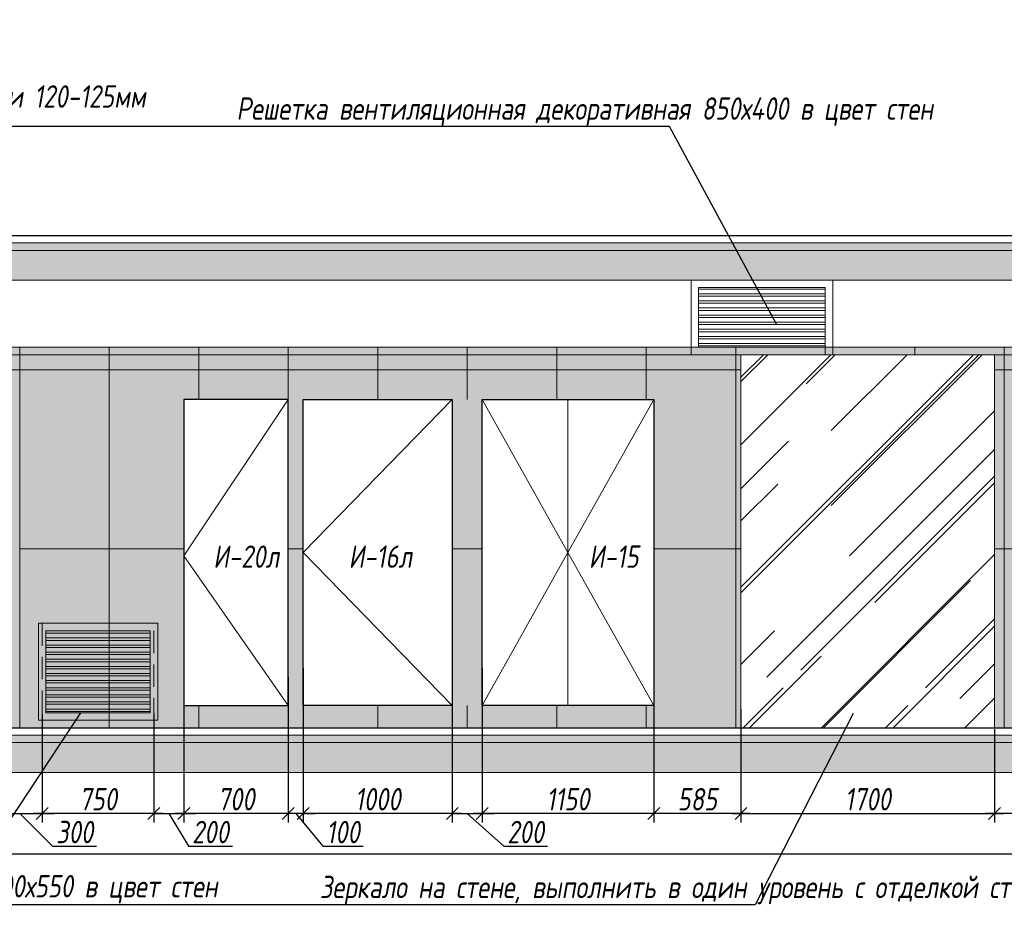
# Model space of a CAD drawing. Header units: millimetres. Extents: x -531352 to 178656, y -69521 to 326874.
# Tile 6 of 256: x -449346 to -442746, y 288077 to 294013. Entities that reach past the tile are written whole.
import ezdxf
from ezdxf import colors
from ezdxf.entities.mleader import LeaderData, LeaderLine
from ezdxf.math import Vec2, Vec3

# ---------------------------------------------------------------- set-up
doc = ezdxf.new("R2010")
doc.units = ezdxf.units.MM
doc.linetypes.add('DASHDOT', pattern=[25.4, 12.7, -6.35, 0, -6.35])
doc.linetypes.add('DASHED', pattern=[0.75, 0.5, -0.25])
doc.layers.get('Defpoints').update_dxf_attribs({"color": 31})
for name, color, linetype, lineweight in [('A-DETL-GENF', 7, 'Continuous', 5), ('dim_razv', 93, 'DASHDOT', 9), ('meb', 26, 'Continuous', 15), ('Двери', 7, 'Continuous', 5), ('Отделка стен', 253, 'Continuous', 0)]:
    doc.layers.add(name, color=color, linetype=linetype, lineweight=lineweight)
doc.styles.add('fl_iso paper', font='isocpeur.ttf', dxfattribs={"width": 0.8, "oblique": 10})
doc.styles.add('In tre', font='isocpeur.ttf', dxfattribs={"width": 0.8, "oblique": 10})
doc.dimstyles.new('In tre 1_50', dxfattribs={"dimtxt": 150, "dimasz": 80, "dimexe": 60, "dimexo": 10, "dimgap": 20, "dimtad": 1, "dimdec": 0, "dimrnd": 5, "dimzin": 0, "dimdsep": 46, "dimtxsty": 'fl_iso paper', "dimblk": 'OBLIQUE', "dimcen": 0, "dimdle": 60, "dimadec": 0, "dimazin": 0, "dimtfac": 1, "dimtdec": 0, "dimtofl": 0, "dimtmove": 1, "dimatfit": 1, "dimfxl": 40, "dimtolj": 1, "dimtzin": 0, "dimarcsym": 1})

# ---------------------------------------------------------------- blocks, each defined once
blk = doc.blocks.new('_Oblique')
at = {"color": 0, "linetype": 'ByBlock', "lineweight": -2}
blk.add_line((-0.5, -0.5), (0.5, 0.5), dxfattribs=at)
blk = doc.blocks.new('*D12415')
at = {"layer": 'Defpoints', "color": 0, "linetype": 'ByBlock', "transparency": 16777216}
for p in [(-445095.6, 289605.3), (-444510.7, 289401), (-445095.6, 288692.8)]:
    blk.add_point(p, dxfattribs=at)
at = {"layer": 'dim_razv', "color": 0, "linetype": 'ByBlock', "lineweight": -2, "transparency": 16777216}
for p, q in [((-445095.6, 289595.3), (-445095.6, 288632.8)), ((-444510.7, 289391), (-444510.7, 288632.8)), ((-444450.7, 288692.8), (-445155.6, 288692.8))]:
    blk.add_line(p, q, dxfattribs=at)
at = {"layer": 'dim_razv', "color": 0, "linetype": 'ByBlock', "lineweight": -2, "transparency": 16777216, "xscale": 80, "yscale": 80, "zscale": 80, "rotation": 180}
blk.add_blockref('_Oblique', (-445095.6, 288692.8), dxfattribs=at)
at = {"layer": 'dim_razv', "color": 0, "linetype": 'ByBlock', "lineweight": -2, "transparency": 16777216, "xscale": 80, "yscale": 80, "zscale": 80}
blk.add_blockref('_Oblique', (-444510.7, 288692.8), dxfattribs=at)
at = {"layer": 'dim_razv', "color": 0, "linetype": 'ByBlock', "transparency": 16777216, "insert": (-444803.2, 288787.8), "char_height": 150, "attachment_point": 5, "style": 'fl_iso paper'}
blk.add_mtext('\\A1;585', dxfattribs=at)
blk = doc.blocks.new('*D12416')
at = {"layer": 'Defpoints', "color": 0, "linetype": 'ByBlock', "transparency": 16777216}
for p in [(-446245.6, 289605.3), (-445095.6, 289605.3), (-446245.6, 288692.8)]:
    blk.add_point(p, dxfattribs=at)
at = {"layer": 'dim_razv', "color": 0, "linetype": 'ByBlock', "lineweight": -2, "transparency": 16777216}
for p, q in [((-446245.6, 289595.3), (-446245.6, 288632.8)), ((-445095.6, 289595.3), (-445095.6, 288632.8)), ((-445035.6, 288692.8), (-446305.6, 288692.8))]:
    blk.add_line(p, q, dxfattribs=at)
at = {"layer": 'dim_razv', "color": 0, "linetype": 'ByBlock', "lineweight": -2, "transparency": 16777216, "xscale": 80, "yscale": 80, "zscale": 80, "rotation": 180}
blk.add_blockref('_Oblique', (-446245.6, 288692.8), dxfattribs=at)
at = {"layer": 'dim_razv', "color": 0, "linetype": 'ByBlock', "lineweight": -2, "transparency": 16777216, "xscale": 80, "yscale": 80, "zscale": 80}
blk.add_blockref('_Oblique', (-445095.6, 288692.8), dxfattribs=at)
at = {"layer": 'dim_razv', "color": 0, "linetype": 'ByBlock', "transparency": 16777216, "insert": (-445670.6, 288787.8), "char_height": 150, "attachment_point": 5, "style": 'fl_iso paper'}
blk.add_mtext('\\A1;1150', dxfattribs=at)
blk = doc.blocks.new('*D12417')
at = {"layer": 'Defpoints', "color": 0, "linetype": 'ByBlock', "transparency": 16777216}
for p in [(-446445.6, 289678.2), (-446245.6, 289678.2), (-446245.6, 288692.8)]:
    blk.add_point(p, dxfattribs=at)
at = {"layer": 'dim_razv', "color": 0, "linetype": 'ByBlock', "lineweight": -2, "transparency": 16777216}
for p, q in [((-446445.6, 289668.2), (-446445.6, 288632.8)), ((-446245.6, 289668.2), (-446245.6, 288632.8)), ((-446445.6, 288692.8), (-446525.6, 288692.8)), ((-446445.6, 288692.8), (-446245.6, 288692.8)), ((-446345.6, 288692.8), (-446101.3, 288472.8)), ((-446245.6, 288692.8), (-446165.6, 288692.8)), ((-446101.3, 288472.8), (-445806.9, 288472.8))]:
    blk.add_line(p, q, dxfattribs=at)
at = {"layer": 'dim_razv', "color": 0, "linetype": 'ByBlock', "lineweight": -2, "transparency": 16777216, "xscale": 80, "yscale": 80, "zscale": 80}
blk.add_blockref('_Oblique', (-446445.6, 288692.8), dxfattribs=at)
at = {"layer": 'dim_razv', "color": 0, "linetype": 'ByBlock', "lineweight": -2, "transparency": 16777216, "xscale": 80, "yscale": 80, "zscale": 80, "rotation": 180}
blk.add_blockref('_Oblique', (-446245.6, 288692.8), dxfattribs=at)
at = {"layer": 'dim_razv', "color": 0, "linetype": 'ByBlock', "transparency": 16777216, "insert": (-445954.1, 288567.8), "char_height": 150, "attachment_point": 5, "style": 'fl_iso paper'}
blk.add_mtext('\\A1;200', dxfattribs=at)
blk = doc.blocks.new('*D12418')
at = {"layer": 'Defpoints', "color": 0, "linetype": 'ByBlock', "transparency": 16777216}
for p in [(-447445.6, 289678.2), (-446445.6, 289678.2), (-447445.6, 288692.8)]:
    blk.add_point(p, dxfattribs=at)
at = {"layer": 'dim_razv', "color": 0, "linetype": 'ByBlock', "lineweight": -2, "transparency": 16777216}
for p, q in [((-447445.6, 289668.2), (-447445.6, 288632.8)), ((-446445.6, 289668.2), (-446445.6, 288632.8)), ((-446385.6, 288692.8), (-447505.6, 288692.8))]:
    blk.add_line(p, q, dxfattribs=at)
at = {"layer": 'dim_razv', "color": 0, "linetype": 'ByBlock', "lineweight": -2, "transparency": 16777216, "xscale": 80, "yscale": 80, "zscale": 80, "rotation": 180}
blk.add_blockref('_Oblique', (-447445.6, 288692.8), dxfattribs=at)
at = {"layer": 'dim_razv', "color": 0, "linetype": 'ByBlock', "lineweight": -2, "transparency": 16777216, "xscale": 80, "yscale": 80, "zscale": 80}
blk.add_blockref('_Oblique', (-446445.6, 288692.8), dxfattribs=at)
at = {"layer": 'dim_razv', "color": 0, "linetype": 'ByBlock', "transparency": 16777216, "insert": (-446945.6, 288787.8), "char_height": 150, "attachment_point": 5, "style": 'fl_iso paper'}
blk.add_mtext('\\A1;1000', dxfattribs=at)
blk = doc.blocks.new('*D12419')
at = {"layer": 'Defpoints', "color": 0, "linetype": 'ByBlock', "transparency": 16777216}
for p in [(-448245.6, 289605.3), (-447545.6, 289605.3), (-448245.6, 288692.8)]:
    blk.add_point(p, dxfattribs=at)
at = {"layer": 'dim_razv', "color": 0, "linetype": 'ByBlock', "lineweight": -2, "transparency": 16777216}
for p, q in [((-448245.6, 289595.3), (-448245.6, 288632.8)), ((-447545.6, 289595.3), (-447545.6, 288632.8)), ((-447485.6, 288692.8), (-448305.6, 288692.8))]:
    blk.add_line(p, q, dxfattribs=at)
at = {"layer": 'dim_razv', "color": 0, "linetype": 'ByBlock', "lineweight": -2, "transparency": 16777216, "xscale": 80, "yscale": 80, "zscale": 80, "rotation": 180}
blk.add_blockref('_Oblique', (-448245.6, 288692.8), dxfattribs=at)
at = {"layer": 'dim_razv', "color": 0, "linetype": 'ByBlock', "lineweight": -2, "transparency": 16777216, "xscale": 80, "yscale": 80, "zscale": 80}
blk.add_blockref('_Oblique', (-447545.6, 288692.8), dxfattribs=at)
at = {"layer": 'dim_razv', "color": 0, "linetype": 'ByBlock', "transparency": 16777216, "insert": (-447895.6, 288787.8), "char_height": 150, "attachment_point": 5, "style": 'fl_iso paper'}
blk.add_mtext('\\A1;700', dxfattribs=at)
blk = doc.blocks.new('*D12420')
at = {"layer": 'Defpoints', "color": 0, "linetype": 'ByBlock', "transparency": 16777216}
for p in [(-447545.6, 289617.4), (-447445.6, 289617.4), (-447545.6, 288692.8)]:
    blk.add_point(p, dxfattribs=at)
at = {"layer": 'dim_razv', "color": 0, "linetype": 'ByBlock', "lineweight": -2, "transparency": 16777216}
for p, q in [((-447545.6, 289607.4), (-447545.6, 288632.8)), ((-447445.6, 289607.4), (-447445.6, 288632.8)), ((-447545.6, 288692.8), (-447625.6, 288692.8)), ((-447445.6, 288692.8), (-447545.6, 288692.8)), ((-447495.6, 288692.8), (-447313.5, 288472.8)), ((-447445.6, 288692.8), (-447365.6, 288692.8)), ((-447313.5, 288472.8), (-447043, 288472.8))]:
    blk.add_line(p, q, dxfattribs=at)
at = {"layer": 'dim_razv', "color": 0, "linetype": 'ByBlock', "lineweight": -2, "transparency": 16777216, "xscale": 80, "yscale": 80, "zscale": 80}
blk.add_blockref('_Oblique', (-447545.6, 288692.8), dxfattribs=at)
at = {"layer": 'dim_razv', "color": 0, "linetype": 'ByBlock', "lineweight": -2, "transparency": 16777216, "xscale": 80, "yscale": 80, "zscale": 80, "rotation": 180}
blk.add_blockref('_Oblique', (-447445.6, 288692.8), dxfattribs=at)
at = {"layer": 'dim_razv', "color": 0, "linetype": 'ByBlock', "transparency": 16777216, "insert": (-447178.2, 288567.8), "char_height": 150, "attachment_point": 5, "style": 'fl_iso paper'}
blk.add_mtext('\\A1;100', dxfattribs=at)
blk = doc.blocks.new('*D12296')
at = {"layer": 'Defpoints', "color": 0, "linetype": 'ByBlock', "transparency": 16777216}
for p in [(-449195.6, 289373.5), (-448445.6, 289373.5), (-449195.6, 288692.8)]:
    blk.add_point(p, dxfattribs=at)
at = {"layer": 'dim_razv', "color": 0, "linetype": 'ByBlock', "lineweight": -2, "transparency": 16777216}
for p, q in [((-449195.6, 289363.5), (-449195.6, 288632.8)), ((-448445.6, 289363.5), (-448445.6, 288632.8)), ((-448385.6, 288692.8), (-449255.6, 288692.8))]:
    blk.add_line(p, q, dxfattribs=at)
at = {"layer": 'dim_razv', "color": 0, "linetype": 'ByBlock', "lineweight": -2, "transparency": 16777216, "xscale": 80, "yscale": 80, "zscale": 80, "rotation": 180}
blk.add_blockref('_Oblique', (-449195.6, 288692.8), dxfattribs=at)
at = {"layer": 'dim_razv', "color": 0, "linetype": 'ByBlock', "lineweight": -2, "transparency": 16777216, "xscale": 80, "yscale": 80, "zscale": 80}
blk.add_blockref('_Oblique', (-448445.6, 288692.8), dxfattribs=at)
at = {"layer": 'dim_razv', "color": 0, "linetype": 'ByBlock', "transparency": 16777216, "insert": (-448820.6, 288787.8), "char_height": 150, "attachment_point": 5, "style": 'fl_iso paper'}
blk.add_mtext('\\A1;750', dxfattribs=at)
blk = doc.blocks.new('*U12484')
at = {"layer": 'A-DETL-GENF'}
h = blk.add_hatch(dxfattribs=at)
h.set_pattern_fill('ANSI35', color=256, scale=10, style=0)
h.set_pattern_definition([(45, (56440.58, 5e-10), (-44.90128, 44.90128), []), (45, (56485.48, 5e-10), (-44.90128, 44.90128), [79.375, -15.875, 0, -15.875])])
h.paths.add_polyline_path([(0, -100), (56861, -100), (56861, -50), (0, -50)])
h = blk.add_hatch(dxfattribs=at)
h.set_pattern_fill('ANSI35', color=256, scale=20, style=0)
h.set_pattern_definition([(45, (56440.58, 5e-10), (-89.80256, 89.80256), []), (45, (56530.38, 5e-10), (-89.80256, 89.80256), [158.75, -31.75, 0, -31.75])])
h.paths.add_polyline_path([(0, -300), (56861, -300), (56861, -100), (0, -100)])
at = {"lineweight": 13}
blk.add_lwpolyline([(0, -50), (56861, -50), (56861, 0), (0, 0)], close=True, dxfattribs=at)
at = {"lineweight": 30}
blk.add_lwpolyline([(0, 0), (56861, 0)], dxfattribs=at)
at = {"layer": 'A-DETL-GENF'}
for points in [[(0, -100), (56861, -100), (56861, -50), (0, -50)], [(0, -300), (56861, -300), (56861, -100), (0, -100)]]:
    blk.add_lwpolyline(points, close=True, dxfattribs=at)
blk = doc.blocks.new('*U12492')
at = {"layer": 'dim_razv', "true_color": 0xffffff, "transparency": 33554559}
h = blk.add_hatch(color=7, dxfattribs=at)
h.dxf.hatch_style = 1
h.paths.add_polyline_path([(0, 0), (55999.9, 0), (55999.9, 50), (0, 50)])
at = {"lineweight": 20, "transparency": 33554559}
blk.add_lwpolyline([(0, 0), (55999.9, 0), (55999.9, 50), (0, 50)], close=True, dxfattribs=at)
blk = doc.blocks.new('*D12428')
at = {"layer": 'Defpoints', "color": 0, "linetype": 'ByBlock', "transparency": 16777216}
for p in [(-444510.7, 289267), (-442810.7, 289267), (-442810.7, 288692.8)]:
    blk.add_point(p, dxfattribs=at)
at = {"layer": 'dim_razv', "color": 0, "linetype": 'ByBlock', "lineweight": -2, "transparency": 16777216}
for p, q in [((-444510.7, 289257), (-444510.7, 288632.8)), ((-442810.7, 289257), (-442810.7, 288632.8)), ((-444570.7, 288692.8), (-442750.7, 288692.8))]:
    blk.add_line(p, q, dxfattribs=at)
at = {"layer": 'dim_razv', "color": 0, "linetype": 'ByBlock', "lineweight": -2, "transparency": 16777216, "xscale": 80, "yscale": 80, "zscale": 80, "rotation": 180}
blk.add_blockref('_Oblique', (-444510.7, 288692.8), dxfattribs=at)
at = {"layer": 'dim_razv', "color": 0, "linetype": 'ByBlock', "lineweight": -2, "transparency": 16777216, "xscale": 80, "yscale": 80, "zscale": 80}
blk.add_blockref('_Oblique', (-442810.7, 288692.8), dxfattribs=at)
at = {"layer": 'dim_razv', "color": 0, "linetype": 'ByBlock', "transparency": 16777216, "insert": (-443660.7, 288787.8), "char_height": 150, "attachment_point": 5, "style": 'fl_iso paper'}
blk.add_mtext('\\A1;1700', dxfattribs=at)
blk = doc.blocks.new('*D12307')
at = {"layer": 'Defpoints', "color": 0, "linetype": 'ByBlock', "transparency": 16777216}
for p in [(-442225.6, 289502.5), (-442810.7, 289267), (-442810.7, 288692.8)]:
    blk.add_point(p, dxfattribs=at)
at = {"layer": 'dim_razv', "color": 0, "linetype": 'ByBlock', "lineweight": -2, "transparency": 16777216}
for p, q in [((-442225.6, 289492.5), (-442225.6, 288632.8)), ((-442810.7, 289257), (-442810.7, 288632.8)), ((-442165.6, 288692.8), (-442870.7, 288692.8))]:
    blk.add_line(p, q, dxfattribs=at)
at = {"layer": 'dim_razv', "color": 0, "linetype": 'ByBlock', "lineweight": -2, "transparency": 16777216, "xscale": 80, "yscale": 80, "zscale": 80, "rotation": 180}
blk.add_blockref('_Oblique', (-442810.7, 288692.8), dxfattribs=at)
at = {"layer": 'dim_razv', "color": 0, "linetype": 'ByBlock', "lineweight": -2, "transparency": 16777216, "xscale": 80, "yscale": 80, "zscale": 80}
blk.add_blockref('_Oblique', (-442225.6, 288692.8), dxfattribs=at)
at = {"layer": 'dim_razv', "color": 0, "linetype": 'ByBlock', "transparency": 16777216, "insert": (-442518.2, 288787.8), "char_height": 150, "attachment_point": 5, "style": 'fl_iso paper'}
blk.add_mtext('\\A1;585', dxfattribs=at)
blk = doc.blocks.new('*D12309')
at = {"layer": 'Defpoints', "color": 0, "linetype": 'ByBlock', "transparency": 16777216}
for p in [(-429315.6, 289039.4), (-452875.6, 288967), (-429315.6, 288420.8)]:
    blk.add_point(p, dxfattribs=at)
at = {"layer": 'dim_razv', "color": 0, "linetype": 'ByBlock', "lineweight": -2, "transparency": 16777216}
for p, q in [((-429315.6, 289029.4), (-429315.6, 288360.8)), ((-452875.6, 288957), (-452875.6, 288360.8)), ((-452935.6, 288420.8), (-429255.6, 288420.8))]:
    blk.add_line(p, q, dxfattribs=at)
at = {"layer": 'dim_razv', "color": 0, "linetype": 'ByBlock', "lineweight": -2, "transparency": 16777216, "xscale": 80, "yscale": 80, "zscale": 80, "rotation": 180}
blk.add_blockref('_Oblique', (-452875.6, 288420.8), dxfattribs=at)
at = {"layer": 'dim_razv', "color": 0, "linetype": 'ByBlock', "lineweight": -2, "transparency": 16777216, "xscale": 80, "yscale": 80, "zscale": 80}
blk.add_blockref('_Oblique', (-429315.6, 288420.8), dxfattribs=at)
at = {"layer": 'dim_razv', "color": 0, "linetype": 'ByBlock', "transparency": 16777216, "insert": (-441095.6, 288515.8), "char_height": 150, "attachment_point": 5, "style": 'fl_iso paper'}
blk.add_mtext('\\A1;23560', dxfattribs=at)
blk = doc.blocks.new('*D12340')
at = {"layer": 'Defpoints', "color": 0, "linetype": 'ByBlock', "transparency": 16777216}
for p in [(-449495.6, 289409.7), (-449195.6, 289373.5), (-449195.6, 288692.8)]:
    blk.add_point(p, dxfattribs=at)
at = {"layer": 'dim_razv', "color": 0, "linetype": 'ByBlock', "lineweight": -2, "transparency": 16777216}
for p, q in [((-449495.6, 289399.7), (-449495.6, 288632.8)), ((-449195.6, 289363.5), (-449195.6, 288632.8)), ((-449495.6, 288692.8), (-449575.6, 288692.8)), ((-449495.6, 288692.8), (-449195.6, 288692.8)), ((-449345.6, 288692.8), (-449124.8, 288472.8)), ((-449195.6, 288692.8), (-449115.6, 288692.8)), ((-449124.8, 288472.8), (-448830.4, 288472.8))]:
    blk.add_line(p, q, dxfattribs=at)
at = {"layer": 'dim_razv', "color": 0, "linetype": 'ByBlock', "lineweight": -2, "transparency": 16777216, "xscale": 80, "yscale": 80, "zscale": 80}
blk.add_blockref('_Oblique', (-449495.6, 288692.8), dxfattribs=at)
at = {"layer": 'dim_razv', "color": 0, "linetype": 'ByBlock', "lineweight": -2, "transparency": 16777216, "xscale": 80, "yscale": 80, "zscale": 80, "rotation": 180}
blk.add_blockref('_Oblique', (-449195.6, 288692.8), dxfattribs=at)
at = {"layer": 'dim_razv', "color": 0, "linetype": 'ByBlock', "transparency": 16777216, "insert": (-448977.6, 288567.8), "char_height": 150, "attachment_point": 5, "style": 'fl_iso paper'}
blk.add_mtext('\\A1;300', dxfattribs=at)
blk = doc.blocks.new('*D12341')
at = {"layer": 'Defpoints', "color": 0, "linetype": 'ByBlock', "transparency": 16777216}
for p in [(-448245.6, 289469.4), (-448445.6, 289351.1), (-448245.6, 288692.8)]:
    blk.add_point(p, dxfattribs=at)
at = {"layer": 'dim_razv', "color": 0, "linetype": 'ByBlock', "lineweight": -2, "transparency": 16777216}
for p, q in [((-448245.6, 289459.4), (-448245.6, 288632.8)), ((-448445.6, 289341.1), (-448445.6, 288632.8)), ((-448445.6, 288692.8), (-448525.6, 288692.8)), ((-448445.6, 288692.8), (-448245.6, 288692.8)), ((-448345.6, 288692.8), (-448214.1, 288472.8)), ((-448245.6, 288692.8), (-448165.6, 288692.8)), ((-448214.1, 288472.8), (-447919.7, 288472.8))]:
    blk.add_line(p, q, dxfattribs=at)
at = {"layer": 'dim_razv', "color": 0, "linetype": 'ByBlock', "lineweight": -2, "transparency": 16777216, "xscale": 80, "yscale": 80, "zscale": 80}
blk.add_blockref('_Oblique', (-448445.6, 288692.8), dxfattribs=at)
at = {"layer": 'dim_razv', "color": 0, "linetype": 'ByBlock', "lineweight": -2, "transparency": 16777216, "xscale": 80, "yscale": 80, "zscale": 80, "rotation": 180}
blk.add_blockref('_Oblique', (-448245.6, 288692.8), dxfattribs=at)
at = {"layer": 'dim_razv', "color": 0, "linetype": 'ByBlock', "transparency": 16777216, "insert": (-448066.9, 288567.8), "char_height": 150, "attachment_point": 5, "style": 'fl_iso paper'}
blk.add_mtext('\\A1;200', dxfattribs=at)

msp = doc.modelspace()

# ---------------------------------------------------------------- hatches: boundary and pattern name
at = {"true_color": 0x5294a7}
h = msp.add_hatch(dxfattribs=at)
h.set_pattern_fill('AR-RROOF', color=135, scale=20, angle=45, style=0)
h.set_pattern_definition([(45, (-606556.73, 294059.9), (431.0523, 1149.4728), [7620, -1016, 2540, -508]), (45, (-606258.6, 294717.26), (-836.96, 118.5394), [1524, -167.64, 3048, -381]), (45, (-606682.45, 294544.84), (1627.2224, 2108.56414), [4064, -711.2, 2032, -508])])
h.paths.add_polyline_path([(-444510.7, 291767), (-442810.7, 291767), (-442810.7, 289267), (-444510.7, 289267)])
at = {"layer": 'dim_razv', "true_color": 0xeceae4, "transparency": 33554687}
h = msp.add_hatch(dxfattribs=at)
h.set_pattern_fill('AR-SAND', color=254, scale=3, angle=315)
h.set_pattern_definition([(352.5, (122232.77, 333867.67), (100.426047, 107.214405), [0, -115.824, 0, -129.54, 0, -123.825]), (322.5, (122232.77, 333867.67), (247.419855, 56.70328), [0, -62.484, 0, -104.394, 0, -40.005]), (282.5, (122166.5, 333933.95), (168.099694, -167.489948), [0, -38.1, 0, -137.16, 0, -179.07]), (272.5, (122166.5, 333933.95), (209.265234, -114.68433), [0, -19.05, 0, -89.916, 0, -102.87])])
h.paths.add_polyline_path([(-452875.6, 289267), (-396855.5, 289267), (-396855.5, 291817), (-452875.6, 291817)])
h.paths.add_polyline_path([(-450945.6, 291467), (-449495.6, 291467), (-449495.6, 289267), (-450945.6, 289267)])
h.paths.add_polyline_path([(-447545.6, 291467), (-448245.6, 291467), (-448245.6, 289417), (-447545.6, 289417)], flags=16)
h.paths.add_polyline_path([(-447445.6, 291467), (-446445.6, 291467), (-446445.6, 289417), (-447445.6, 289417)], flags=16)
h.paths.add_polyline_path([(-446245.6, 291467), (-445095.6, 291467), (-445095.6, 289417), (-446245.6, 289417)], flags=16)
h.paths.add_polyline_path([(-444510.7, 291767), (-442810.7, 291767), (-442810.7, 289267), (-444510.7, 289267)], flags=16)
h.paths.add_polyline_path([(-442225.6, 289267), (-442225.6, 291447), (-440265.6, 291447), (-440265.6, 289267)], flags=17)
h.paths.add_polyline_path([(-439495.6, 291467), (-439845.6, 291467), (-439845.6, 289417), (-439495.6, 289417)], flags=16)
h.paths.add_polyline_path([(-439295.6, 291467), (-437695.6, 291467), (-437695.6, 289417), (-439295.6, 289417)], flags=16)
h.paths.add_polyline_path([(-437394, 291467), (-435944, 291467), (-435944, 289267), (-437394, 289267)])
h.paths.add_polyline_path([(-433695.6, 291467), (-431695.6, 291467), (-431695.6, 289417), (-433695.6, 289417)], flags=16)
h.paths.add_polyline_path([(-424620.7, 290670.9), (-423870.7, 290670.9), (-423870.7, 289320.9), (-424620.7, 289320.9)], flags=16)
h.paths.add_polyline_path([(-409850.7, 290670.9), (-409100.7, 290670.9), (-409100.7, 289320.9), (-409850.7, 289320.9)], flags=16)
h.paths.add_polyline_path([(-417537.5, 289517), (-417537.5, 289617), (-417437.5, 289617), (-417437.5, 289517)], flags=16)
edge = h.paths.add_edge_path(flags=0)
edge.add_arc((-417487.5, 289567), 28.4, 0, 360)
edge = h.paths.add_edge_path(flags=0)
edge.add_arc((-417501, 289567), 3.95, 0, 360)
edge = h.paths.add_edge_path(flags=0)
edge.add_arc((-417473.9, 289567), 3.95, 0, 360)
at = {"layer": 'meb', "lineweight": 13, "transparency": 33554687}
h = msp.add_hatch(dxfattribs=at)
h.set_pattern_fill('ANSI32', color=256, scale=5, angle=135)
h.set_pattern_definition([(180, (-677882.72, 295017.396), (-4e-15, -47.625), []), (180, (-677898.594, 295033.27), (-4e-15, -47.625), [])])
h.paths.add_polyline_path([(-444795.6, 291817), (-443945.6, 291817), (-443945.6, 292217), (-444795.6, 292217)])
h = msp.add_hatch(dxfattribs=at)
h.set_pattern_fill('ANSI32', color=256, scale=5, angle=135)
h.set_pattern_definition([(180, (-682232.72, 292567.38), (-4e-15, -47.625), []), (180, (-682248.594, 292583.253), (-4e-15, -47.625), [])])
h.paths.add_polyline_path([(-449170.6, 289367), (-448470.6, 289367), (-448470.6, 289917), (-449170.6, 289917)])

# ---------------------------------------------------------------- linework, layer by layer
at = {"lineweight": 13}
for points in [[(-444845.6, 291767), (-443895.6, 291767), (-443895.6, 292267), (-444845.6, 292267)], [(-444795.6, 291817), (-443945.6, 291817), (-443945.6, 292217), (-444795.6, 292217)], [(-444510.7, 291767), (-442810.7, 291767), (-442810.7, 289267), (-444510.7, 289267)], [(-449220.6, 289317), (-448420.6, 289317), (-448420.6, 289967), (-449220.6, 289967)], [(-449170.6, 289367), (-448470.6, 289367), (-448470.6, 289917), (-449170.6, 289917)]]:
    msp.add_lwpolyline(points, close=True, dxfattribs=at)
for points in [[(-447545.6, 291467), (-448245.6, 291467), (-448245.6, 289417), (-447545.6, 289417)], [(-447445.6, 291467), (-446445.6, 291467), (-446445.6, 289417), (-447445.6, 289417)], [(-446245.6, 291467), (-445095.6, 291467), (-445095.6, 289417), (-446245.6, 289417)]]:
    msp.add_lwpolyline(points, close=True)
for points in [[(-447545.6, 291467), (-448245.6, 290418.8), (-447545.6, 289417)], [(-446445.6, 291467), (-447445.6, 290442), (-446445.6, 289417)], [(-446245.6, 291467), (-445670.6, 290442), (-446245.6, 289417)], [(-445670.6, 291467), (-445670.6, 289417)], [(-445095.6, 291467), (-445670.6, 290442), (-445095.6, 289417)]]:
    msp.add_lwpolyline(points, dxfattribs=at)
at = {"layer": 'Defpoints', "color": 8, "linetype": 'DASHED', "lineweight": 0, "ltscale": 300}
msp.add_lwpolyline([(-449195.6, 289317), (-448445.6, 289317), (-448445.6, 289967), (-449195.6, 289967)], close=True, dxfattribs=at)
at = {"layer": 'Отделка стен', "transparency": 33554687}
for points in [[(-449945.6, 291817), (-449945.6, 291667), (-449345.6, 291667), (-449345.6, 291817)], [(-449345.6, 291817), (-449345.6, 291667), (-448745.6, 291667), (-448745.6, 291817)], [(-448745.6, 291817), (-448745.6, 291667), (-448145.6, 291667), (-448145.6, 291817)], [(-448145.6, 291817), (-448145.6, 291667), (-447545.6, 291667), (-447545.6, 291817)], [(-447545.6, 291817), (-447545.6, 291667), (-446945.6, 291667), (-446945.6, 291817)], [(-446945.6, 291817), (-446945.6, 291667), (-446345.6, 291667), (-446345.6, 291817)], [(-446345.6, 291817), (-446345.6, 291667), (-445745.6, 291667), (-445745.6, 291817)], [(-445745.6, 291817), (-445745.6, 291667), (-445145.6, 291667), (-445145.6, 291817)], [(-445145.6, 291817), (-445145.6, 291667), (-444545.6, 291667), (-444545.6, 291817)], [(-449345.6, 291667), (-449345.6, 290467), (-448745.6, 290467), (-448745.6, 291667)], [(-444545.6, 291667), (-444510.7, 291667), (-444510.7, 290467), (-444545.6, 290467)], [(-449345.6, 290467), (-449345.6, 289267), (-448745.6, 289267), (-448745.6, 290467)]]:
    msp.add_lwpolyline(points, close=True, dxfattribs=at)
for points in [[(-444545.6, 291767), (-444545.6, 291817), (-445145.6, 291817), (-445145.6, 291667), (-444685.7, 291667)], [(-443945.6, 291767), (-443945.6, 291817), (-444545.6, 291817), (-444545.6, 291767)], [(-443345.6, 291767), (-443345.6, 291817), (-443945.6, 291817), (-443945.6, 291767)], [(-442810.7, 291667), (-442745.6, 291667), (-442745.6, 291817), (-443345.6, 291817), (-443345.6, 291767)], [(-448145.6, 291467), (-448145.6, 291667), (-448745.6, 291667), (-448745.6, 290467), (-448245.6, 290467)], [(-447545.6, 291467), (-447545.6, 291667), (-448145.6, 291667), (-448145.6, 291467)], [(-446945.6, 291467), (-446945.6, 291667), (-447545.6, 291667), (-447545.6, 291467)], [(-446345.6, 291467), (-446345.6, 291667), (-446945.6, 291667), (-446945.6, 291467)], [(-445745.6, 291467), (-445745.6, 291667), (-446345.6, 291667), (-446345.6, 291467)], [(-445145.6, 291467), (-445145.6, 291667), (-445745.6, 291667), (-445745.6, 291467)], [(-444685.7, 291667), (-445145.6, 291667), (-445145.6, 291467)], [(-444695.6, 290467), (-444545.6, 290467), (-444545.6, 291667), (-445145.6, 291667), (-445145.6, 291467)], [(-442810.7, 290467), (-442745.6, 290467), (-442745.6, 291667), (-442810.7, 291667)], [(-442145.6, 291447), (-442145.6, 291667), (-442745.6, 291667), (-442745.6, 290467), (-442225.6, 290467)], [(-448245.6, 290467), (-448745.6, 290467), (-448745.6, 289267), (-448145.6, 289267), (-448145.6, 289417)], [(-447445.6, 290467), (-447545.6, 290467)], [(-447545.6, 290467), (-447445.6, 290467)], [(-446245.6, 290467), (-446445.6, 290467)], [(-446445.6, 290467), (-446245.6, 290467)], [(-445145.6, 289417), (-445145.6, 289267), (-444545.6, 289267), (-444545.6, 290467), (-444710.7, 290467)], [(-444710.7, 290467), (-445095.6, 290467)], [(-445095.6, 290467), (-444710.7, 290467)], [(-443345.6, 289267), (-443345.6, 289267), (-442745.6, 289267), (-442745.6, 290467), (-442810.7, 290467)], [(-442225.6, 290467), (-442745.6, 290467), (-442745.6, 289267), (-442145.6, 289267)], [(-448145.6, 289417), (-448145.6, 289267), (-447545.6, 289267), (-447545.6, 289417)], [(-447545.6, 289417), (-447545.6, 289267), (-446945.6, 289267), (-446945.6, 289417)], [(-446945.6, 289417), (-446945.6, 289267), (-446345.6, 289267), (-446345.6, 289417)], [(-446345.6, 289417), (-446345.6, 289267), (-445745.6, 289267), (-445745.6, 289417)], [(-445745.6, 289417), (-445745.6, 289267), (-445145.6, 289267), (-445145.6, 289417)], [(-445145.6, 289417), (-445145.6, 289267), (-444545.6, 289267)], [(-444570.6, 289267), (-444570.6, 289267), (-443970.6, 289267)], [(-443970.6, 289267), (-443970.6, 289267), (-443370.6, 289267)]]:
    msp.add_lwpolyline(points, dxfattribs=at)

# ---------------------------------------------------------------- block references
for name, p in [('*U12484', (-453296.1, 292567)), ('*U12492', (-452875.6, 291767)), ('*U12484', (-453296.1, 289267))]:
    msp.add_blockref(name, p)

# ---------------------------------------------------------------- texts
at = {"layer": 'Двери', "lineweight": 0, "char_height": 150, "width": 190.261, "attachment_point": 5, "style": 'fl_iso paper'}
for s, insert in [('И-20л', (-447827.6, 290413.9)), ('И-16л', (-446928.4, 290413.9)), ('И-15', (-445364, 290413.9))]:
    msp.add_mtext(s, dxfattribs=dict(at, insert=insert))

# ---------------------------------------------------------------- dimensions: what is measured, and where the dimension line sits
at = {"layer": 'dim_razv', "color": 18, "linetype": 'ByBlock', "true_color": 0x000000}
for base, p1, p2, picture, middle in [((-447445.6, 288692.8), (-446445.6, 289678.2), (-447445.6, 289678.2), '*D12418', (-446945.6, 288787.8)), ((-448245.6, 288692.8), (-447545.6, 289605.3), (-448245.6, 289605.3), '*D12419', (-447895.6, 288787.8)), ((-446245.6, 288692.8), (-445095.6, 289605.3), (-446245.6, 289605.3), '*D12416', (-445670.6, 288787.8)), ((-445095.6, 288692.8), (-444510.7, 289401), (-445095.6, 289605.3), '*D12415', (-444803.2, 288787.8)), ((-442810.7, 288692.8), (-442225.6, 289502.5), (-442810.7, 289267), '*D12307', (-442518.2, 288787.8)), ((-449195.6, 288692.8), (-448445.6, 289373.5), (-449195.6, 289373.5), '*D12296', (-448820.6, 288787.8)), ((-429315.6, 288420.8), (-452875.6, 288967), (-429315.6, 289039.4), '*D12309', (-441095.6, 288515.8))]:
    dim = msp.add_linear_dim(base=base, p1=p1, p2=p2, dimstyle='In tre 1_50', dxfattribs=at)
    dim.commit()
    dim.dimension.update_dxf_attribs({"geometry": picture, "text_midpoint": middle})
for base, p1, p2, picture, middle in [((-446245.6, 288692.8), (-446445.6, 289678.2), (-446245.6, 289678.2), '*D12417', (-446081.3, 288472.8)), ((-447545.6, 288692.8), (-447445.6, 289617.4), (-447545.6, 289617.4), '*D12420', (-447293.5, 288472.8)), ((-448245.6, 288692.8), (-448445.6, 289351.1), (-448245.6, 289469.4), '*D12341', (-448194.1, 288472.8)), ((-449195.6, 288692.8), (-449495.6, 289409.7), (-449195.6, 289373.5), '*D12340', (-449104.8, 288472.8))]:
    dim = msp.add_linear_dim(base=base, p1=p1, p2=p2, dimstyle='In tre 1_50', dxfattribs=at)
    dim.commit()
    dim.dimension.update_dxf_attribs({"geometry": picture, "text_midpoint": middle, "dimtype": 160})
dim = msp.add_linear_dim(base=(-442810.7, 288692.8), p1=(-444510.7, 289267), p2=(-442810.7, 289267), angle=180, dimstyle='In tre 1_50', dxfattribs=at)
dim.commit()
dim.dimension.update_dxf_attribs({"geometry": '*D12428', "text_midpoint": (-443660.7, 288787.8)})

# ---------------------------------------------------------------- leaders
at = {"layer": 'dim_razv', "color": 0, "linetype": 'ByBlock'}
ml = msp.add_multileader_mtext('Standard', dxfattribs=at)
ml.set_content('Потолок подвесной, реечный\\Pрейка 50х50 белого цвета, шаг рейки 120-125мм', style='In tre')
ml.set_leader_properties()
ml.build(insert=Vec2(0, 0))
ml.multileader.update_dxf_attribs({"text_left_attachment_type": 6, "text_right_attachment_type": 6, "dogleg_length": 1, "arrow_head_size": 0, "scale": 50})
ctx = ml.context
ctx.base_point, ctx.scale, ctx.char_height, ctx.arrow_head_size, ctx.landing_gap_size, ctx.plane_origin = Vec3(-360037, 293801.8), 50, 150, 0, 4.5, Vec3(-367470.9, 292007.3)
ctx.left_attachment, ctx.right_attachment, ctx.text_align_type = 6, 6, 2
notes = []
notes.append((ctx, [(0, (1, 1, 0), (-360087, 293801.8), (1, 0), 50, [(0, [(-361358.5, 291567), (-360006.5, 291817)], 0, [])])]))
ctx.mtext.insert, ctx.mtext.width, ctx.mtext.defined_height, ctx.mtext.alignment, ctx.mtext.flow_direction = Vec3(-357839.6, 293996.8), 2509.515, 696.6, 3, 5
ml = msp.add_multileader_mtext('Standard', dxfattribs=at)
ml.set_content('Окраска запотолочного пространства в белый цвет RAL9016', style='In tre')
ml.set_leader_properties()
ml.build(insert=Vec2(0, 0))
ml.multileader.update_dxf_attribs({"text_left_attachment_type": 6, "text_right_attachment_type": 6, "dogleg_length": 1, "arrow_head_size": 0, "scale": 50})
ctx = ml.context
ctx.base_point, ctx.scale, ctx.char_height, ctx.arrow_head_size, ctx.landing_gap_size, ctx.plane_origin = Vec3(-367167.1, 293643.3), 50, 150, 0, 4.5, Vec3(-369056.2, 289952.8)
ctx.left_attachment, ctx.right_attachment, ctx.text_align_type = 6, 6, 2
notes.append((ctx, [(0, (1, 1, 0), (-364171.6, 293643.3), (-1, 0), 50, [(0, [(-363881.3, 291953.4)], 0, [])])]))
ctx.mtext.insert, ctx.mtext.width, ctx.mtext.alignment, ctx.mtext.flow_direction = Vec3(-364226.1, 293823.3), 3148.852, 3, 5
ml = msp.add_multileader_mtext('Standard', dxfattribs=at)
ml.set_content('Потолок подвесной, реечный\\Pрейка 50х50 белого цвета, шаг рейки 120-125мм', style='In tre')
ml.set_leader_properties()
ml.build(insert=Vec2(0, 0))
ml.multileader.update_dxf_attribs({"text_left_attachment_type": 6, "text_right_attachment_type": 6, "dogleg_length": 1, "arrow_head_size": 0, "scale": 50})
ctx = ml.context
ctx.base_point, ctx.scale, ctx.char_height, ctx.arrow_head_size, ctx.landing_gap_size, ctx.plane_origin = Vec3(-452229.1, 293628.3), 50, 150, 0, 4.5, Vec3(-444982, 291833.8)
ctx.left_attachment, ctx.right_attachment = 6, 6
notes.append((ctx, [(0, (1, 1, 0), (-449977.2, 293628.3), (-1, 0), 50, [(1, [(-449794.4, 291810.1)], 0, [])])]))
ctx.mtext.insert, ctx.mtext.width, ctx.mtext.defined_height, ctx.mtext.flow_direction = Vec3(-452224.6, 293823.3), 2509.515, 696.6, 5
ml = msp.add_multileader_mtext('Standard', dxfattribs=at)
ml.set_content('Решетка вентиляционная декоративная 850х400 в цвет стен', style='In tre')
ml.set_leader_properties()
ml.build(insert=Vec2(0, 0))
ml.multileader.update_dxf_attribs({"text_left_attachment_type": 6, "text_right_attachment_type": 6, "dogleg_length": 1, "arrow_head_size": 0, "scale": 50})
ctx = ml.context
ctx.base_point, ctx.scale, ctx.char_height, ctx.arrow_head_size, ctx.landing_gap_size, ctx.plane_origin = Vec3(-447897.6, 293297.3), 50, 150, 0, 4.5, Vec3(-439345.6, 291209.6)
ctx.left_attachment, ctx.right_attachment = 6, 6
notes.append((ctx, [(0, (1, 1, 0), (-444990.3, 293297.3), (-1, 0), 50, [(1, [(-444270.7, 291967)], 0, [])])]))
ctx.mtext.insert, ctx.mtext.width, ctx.mtext.defined_height, ctx.mtext.flow_direction = Vec3(-447893.1, 293492.3), 2996.732, 696.6, 5
ml = msp.add_multileader_mtext('Standard', dxfattribs=at)
ml.set_content('Решетка вентиляционная декоративная 700х550 в цвет стен', style='In tre')
ml.set_leader_properties()
ml.build(insert=Vec2(0, 0))
ml.multileader.update_dxf_attribs({"text_left_attachment_type": 6, "text_right_attachment_type": 6, "dogleg_length": 1, "arrow_head_size": 0, "scale": 50})
ctx = ml.context
ctx.base_point, ctx.scale, ctx.char_height, ctx.arrow_head_size, ctx.landing_gap_size, ctx.plane_origin = Vec3(-452684.1, 288084.7), 50, 150, 0, 4.5, Vec3(-444776.7, 286290.2)
ctx.left_attachment, ctx.right_attachment = 6, 6
notes.append((ctx, [(0, (1, 1, 0), (-449788.8, 288084.7), (-1, 0), 50, [(1, [(-448938.4, 289367)], 0, [])])]))
ctx.mtext.insert, ctx.mtext.width, ctx.mtext.defined_height, ctx.mtext.flow_direction = Vec3(-452679.6, 288279.7), 2996.732, 696.6, 5
ml = msp.add_multileader_mtext('Standard', dxfattribs=at)
ml.set_content('Зеркало на стене, выполнить в один уровень с отделкой стен', style='In tre')
ml.set_leader_properties()
ml.build(insert=Vec2(0, 0))
ml.multileader.update_dxf_attribs({"text_left_attachment_type": 6, "text_right_attachment_type": 6, "dogleg_length": 1, "arrow_head_size": 0, "scale": 50})
ctx = ml.context
ctx.base_point, ctx.scale, ctx.char_height, ctx.arrow_head_size, ctx.landing_gap_size, ctx.plane_origin = Vec3(-447338.5, 288079.7), 50, 150, 0, 4.5, Vec3(-439596.2, 286285.2)
ctx.left_attachment, ctx.right_attachment = 6, 6
notes.append((ctx, [(0, (1, 1, 0), (-444415.9, 288079.7), (-1, 0), 50, [(1, [(-443757.9, 289362)], 0, [])])]))
ctx.mtext.insert, ctx.mtext.width, ctx.mtext.defined_height, ctx.mtext.flow_direction = Vec3(-447334, 288274.7), 3043.138, 696.6, 5
for ctx, leaders in notes:
    for number, flags, end, landing, length, lines in leaders:
        leader = LeaderData()
        leader.index, (leader.has_last_leader_line, leader.has_dogleg_vector, leader.attachment_direction) = number, flags
        leader.last_leader_point, leader.dogleg_vector, leader.dogleg_length = Vec3(end), Vec3(landing), length
        for number, points, colour, breaks in lines:
            line = LeaderLine()
            line.index, line.vertices, line.color, line.breaks = number, Vec3.list(points), colors.encode_raw_color(colour), breaks
            leader.lines.append(line)
        ctx.leaders.append(leader)

doc.saveas('drawing.dxf')
